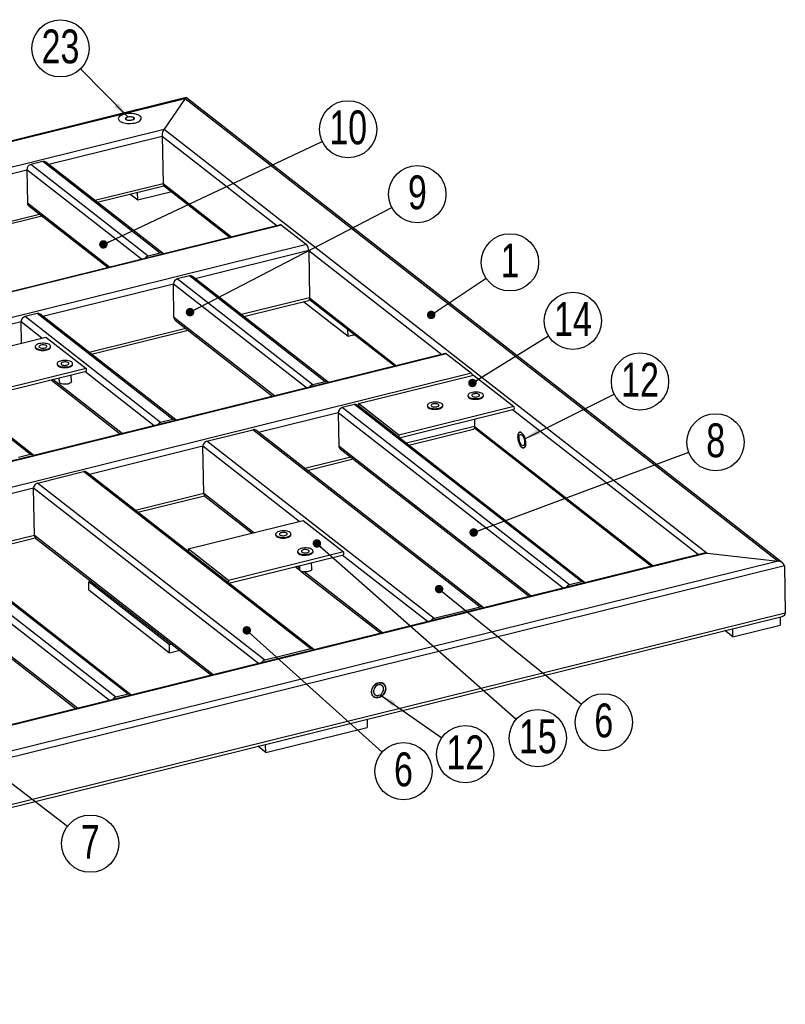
# Model space of a CAD drawing. Header units: millimetres. Extents: x 0 to 841, y 0 to 594.
# Tile 18 of 23: x 534 to 624, y 87 to 203. Entities that reach past the tile are written whole.
import ezdxf

# ---------------------------------------------------------------- set-up
doc = ezdxf.new("R2010")
doc.units = ezdxf.units.MM
doc.layers.add('NOTES', color=6, linetype='Continuous')
doc.layers.add('TRAIT-FINS', color=9, linetype='Continuous')
doc.layers.add('TRAIT-FORT', color=4, linetype='Continuous', lineweight=25)
doc.styles.add('SLDTEXTSTYLE0', font='TXT', dxfattribs={"width": 0.75})
doc.dimstyles.new('SLDDIMSTYLE7', dxfattribs={"dimtxt": 0.18, "dimasz": 1, "dimexe": 0, "dimexo": 0.0625, "dimgap": 0, "dimtad": 0, "dimtih": 1, "dimtoh": 1, "dimdec": 0, "dimrnd": 1e-09, "dimzin": 0, "dimdsep": 46, "dimtxsty": 'Standard', "dimblk1": 'DOT', "dimblk2": 'DOT', "dimsah": 1, "dimcen": 0.09, "dimadec": 0, "dimazin": 0, "dimtfac": 1, "dimtdec": 0, "dimtofl": 0, "dimtmove": 0, "dimatfit": 3, "dimldrblk": 'DOT', "dimfxl": 1, "dimfrac": 2, "dimtolj": 1, "dimtzin": 0, "dimarcsym": 0})
doc.dimstyles.new('SLDDIMSTYLE8', dxfattribs={"dimtxt": 0.18, "dimasz": 2, "dimexe": 0, "dimexo": 0.0625, "dimgap": 0, "dimtad": 0, "dimtih": 1, "dimtoh": 1, "dimdec": 0, "dimrnd": 1e-09, "dimzin": 0, "dimdsep": 46, "dimtxsty": 'Standard', "dimsah": 1, "dimcen": 0.09, "dimadec": 0, "dimazin": 0, "dimtfac": 2, "dimtdec": 0, "dimtofl": 0, "dimtmove": 0, "dimatfit": 3, "dimfxl": 1, "dimfrac": 2, "dimtolj": 1, "dimtzin": 0, "dimarcsym": 0})

# ---------------------------------------------------------------- blocks, each defined once
blk = doc.blocks.new('SW_NOTE_9')
at = {"layer": 'NOTES', "color": 0}
blk.add_circle((2.81, 1.88), 3.38, dxfattribs=at)
at = {"layer": 'NOTES', "color": 0, "insert": (2.82, 4.1), "char_height": 4, "attachment_point": 2, "style": 'SLDTEXTSTYLE0'}
blk.add_mtext('1', dxfattribs=at)
blk = doc.blocks.new('_Dot')
at = {"color": 0, "linetype": 'ByBlock', "lineweight": -2}
blk.add_line((-0.5, 0), (-1, 0), dxfattribs=at)
at = {"color": 0, "linetype": 'ByBlock', "const_width": 0.5}
blk.add_lwpolyline([(-0.25, 0, 1), (0.25, 0, 1)], format="xyb", close=True, dxfattribs=at)
blk = doc.blocks.new('SW_NOTE_12')
at = {"layer": 'NOTES', "color": 0}
blk.add_circle((2.69, -2.06), 3.38, dxfattribs=at)
at = {"layer": 'NOTES', "color": 0, "insert": (2.69, 0.16), "char_height": 4, "attachment_point": 2, "style": 'SLDTEXTSTYLE0'}
blk.add_mtext('7', dxfattribs=at)
blk = doc.blocks.new('SW_NOTE_13')
at = {"layer": 'NOTES', "color": 0}
blk.add_circle((3.17, 1.18), 3.38, dxfattribs=at)
at = {"layer": 'NOTES', "color": 0, "insert": (3.18, 3.41), "char_height": 4, "attachment_point": 2, "style": 'SLDTEXTSTYLE0'}
blk.add_mtext('8', dxfattribs=at)
blk = doc.blocks.new('SW_NOTE_14')
at = {"layer": 'NOTES', "color": 0}
blk.add_circle((3, 1.56), 3.38, dxfattribs=at)
at = {"layer": 'NOTES', "color": 0, "insert": (3.01, 3.78), "char_height": 4, "attachment_point": 2, "style": 'SLDTEXTSTYLE0'}
blk.add_mtext('9', dxfattribs=at)
blk = doc.blocks.new('SW_NOTE_15')
at = {"layer": 'NOTES', "color": 0}
blk.add_circle((3.06, 1.44), 3.38, dxfattribs=at)
at = {"layer": 'NOTES', "color": 0, "insert": (3.07, 3.67), "char_height": 4, "attachment_point": 2, "style": 'SLDTEXTSTYLE0'}
blk.add_mtext('10', dxfattribs=at)
blk = doc.blocks.new('SW_NOTE_16')
at = {"layer": 'NOTES', "color": 0}
blk.add_circle((2.88, 1.78), 3.38, dxfattribs=at)
at = {"layer": 'NOTES', "color": 0, "insert": (2.89, 4), "char_height": 4, "attachment_point": 2, "style": 'SLDTEXTSTYLE0'}
blk.add_mtext('14', dxfattribs=at)
blk = doc.blocks.new('SW_NOTE_18')
at = {"layer": 'NOTES', "color": 0}
blk.add_circle((2.54, -2.24), 3.38, dxfattribs=at)
at = {"layer": 'NOTES', "color": 0, "insert": (2.55, -0.02), "char_height": 4, "attachment_point": 2, "style": 'SLDTEXTSTYLE0'}
blk.add_mtext('15', dxfattribs=at)
blk = doc.blocks.new('SW_NOTE_19')
at = {"layer": 'NOTES', "color": 0}
blk.add_circle((2.63, -2.13), 3.38, dxfattribs=at)
at = {"layer": 'NOTES', "color": 0, "insert": (2.64, 0.09), "char_height": 4, "attachment_point": 2, "style": 'SLDTEXTSTYLE0'}
blk.add_mtext('6', dxfattribs=at)
blk = doc.blocks.new('SW_NOTE_20')
at = {"layer": 'NOTES', "color": 0}
blk.add_circle((2.52, -2.26), 3.38, dxfattribs=at)
at = {"layer": 'NOTES', "color": 0, "insert": (2.52, -0.04), "char_height": 4, "attachment_point": 2, "style": 'SLDTEXTSTYLE0'}
blk.add_mtext('6', dxfattribs=at)
blk = doc.blocks.new('SW_NOTE_25')
at = {"layer": 'NOTES', "color": 0}
blk.add_circle((3.03, 1.5), 3.38, dxfattribs=at)
at = {"layer": 'NOTES', "color": 0, "insert": (3.04, 3.73), "char_height": 4, "attachment_point": 2, "style": 'SLDTEXTSTYLE0'}
blk.add_mtext('12', dxfattribs=at)
blk = doc.blocks.new('SW_NOTE_28')
at = {"layer": 'NOTES', "color": 0}
blk.add_circle((2.77, -1.94), 3.38, dxfattribs=at)
at = {"layer": 'NOTES', "color": 0, "insert": (2.78, 0.28), "char_height": 4, "attachment_point": 2, "style": 'SLDTEXTSTYLE0'}
blk.add_mtext('12', dxfattribs=at)
blk = doc.blocks.new('SW_NOTE_29')
at = {"layer": 'NOTES', "color": 0}
blk.add_circle((-2.37, 2.41), 3.38, dxfattribs=at)
at = {"layer": 'NOTES', "color": 0, "insert": (-2.36, 4.64), "char_height": 4, "attachment_point": 2, "style": 'SLDTEXTSTYLE0'}
blk.add_mtext('23', dxfattribs=at)

msp = doc.modelspace()

# ---------------------------------------------------------------- linework, layer by layer
at = {"layer": 'TRAIT-FINS', "lineweight": 18, "flags": 128}
msp.add_lwpolyline([(546.82, 191.53), (546.62, 191.5), (546.41, 191.51), (546.22, 191.55), (546.08, 191.61), (546.02, 191.7), (546.04, 191.79), (546.14, 191.87), (546.3, 191.94), (546.51, 191.97), (546.72, 191.96), (546.91, 191.92), (547.04, 191.85), (547.1, 191.77), (547.08, 191.67), (546.98, 191.59), (546.82, 191.53)], dxfattribs=at)
at = {"layer": 'TRAIT-FORT', "lineweight": 25}
for p, q in [((553.2, 194.2), (368.24, 148.38)), ((368.59, 148.4), (553.09, 194.1)), ((553.09, 194.1), (550.6, 190.46)), ((553.09, 194.1), (623.09, 139.44)), ((623.62, 139.24), (553.25, 194.19)), ((376.97, 147.45), (550.6, 190.46)), ((536.99, 186.33), (550.38, 189.65)), ((550.38, 189.65), (550.49, 184.07)), ((550.38, 189.65), (563.94, 179.06)), ((550.6, 190.46), (614.72, 140.39)), ((536.31, 186.65), (534.87, 186.3)), ((548.71, 175.49), (534.87, 186.3)), ((550.15, 175.84), (536.31, 186.65)), ((550.5, 175.78), (536.65, 186.59)), ((519, 181.87), (534.4, 185.68)), ((534.4, 185.68), (534.47, 181.75)), ((547.95, 175.1), (534.4, 185.68)), ((542.44, 182.07), (550.49, 184.07)), ((550.49, 184.07), (558.6, 177.73)), ((550.55, 183.81), (558.4, 177.69)), ((542.72, 181.85), (550.58, 183.79)), ((547.5, 182.07), (546.56, 182.8)), ((547.5, 182.07), (547.48, 183.03)), ((551.52, 183.06), (547.5, 182.07)), ((544.18, 174.16), (534.47, 181.75)), ((524.45, 177.62), (535.88, 180.45)), ((534.61, 181.44), (543.99, 174.12)), ((564.36, 179.16), (391.69, 136.39)), ((524.74, 177.39), (536.16, 180.22)), ((564.48, 179.12), (391.81, 136.35)), ((564.48, 179.12), (567.42, 176.83)), ((567.42, 176.83), (394.75, 134.05)), ((550.15, 175.84), (548.71, 175.49)), ((567.69, 176.13), (554.29, 172.81)), ((567.69, 176.13), (567.79, 170.55)), ((567.69, 176.13), (583.41, 163.86)), ((551.7, 172.17), (536.31, 168.36)), ((551.77, 168.23), (551.7, 172.17)), ((567.42, 159.9), (551.7, 172.17)), ((553.61, 173.14), (552.17, 172.78)), ((568.18, 160.28), (552.17, 172.78)), ((569.62, 160.64), (553.61, 173.14)), ((569.97, 160.58), (553.96, 173.08)), ((567.79, 170.55), (559.74, 168.56)), ((560.03, 168.34), (567.66, 170.23)), ((572.33, 165.97), (567.06, 170.08)), ((567.77, 170.37), (577.87, 162.48)), ((567.79, 170.55), (578.06, 162.53)), ((535.63, 168.68), (534.19, 168.33)), ((551.63, 156.18), (535.63, 168.68)), ((533.72, 167.72), (519.52, 164.2)), ((533.76, 165.2), (533.72, 167.72)), ((536.18, 165.79), (533.72, 167.72)), ((550.2, 155.83), (534.19, 168.33)), ((551.98, 156.12), (535.97, 168.62)), ((563.65, 158.96), (551.77, 168.23)), ((551.92, 167.92), (563.46, 158.91)), ((553.18, 166.93), (541.76, 164.1)), ((542.04, 163.88), (553.47, 166.71)), ((572.33, 165.97), (572.31, 166.82)), ((522.26, 162.35), (536.65, 165.91)), ((536.65, 165.91), (541.41, 162.19)), ((573.15, 166.17), (572.33, 165.97)), ((534.85, 152.03), (518.84, 164.52)), ((535.19, 151.96), (519.18, 164.46)), ((535.39, 164.78), (535.39, 164.7)), ((537.21, 164.73), (537.21, 164.81)), ((583.83, 163.96), (411.16, 121.18)), ((583.95, 163.92), (411.28, 121.15)), ((583.95, 163.92), (586.89, 161.63)), ((541.41, 162.19), (527.02, 158.63)), ((527.06, 158.31), (541.41, 161.87)), ((537.99, 162.76), (537.99, 162.67)), ((539.81, 162.71), (539.81, 162.79)), ((549.44, 155.44), (541.26, 161.83)), ((541.41, 162.19), (541.41, 161.87)), ((586.89, 161.63), (414.22, 118.85)), ((537.29, 160.84), (545.47, 154.46)), ((545.66, 154.51), (537.48, 160.89)), ((538.2, 161.07), (538.21, 160.63)), ((539.66, 160.65), (539.65, 161.43)), ((569.62, 160.64), (568.18, 160.28)), ((573.56, 158.06), (587.15, 161.42)), ((587.15, 161.42), (591.91, 157.71)), ((586.48, 159.02), (586.48, 158.93)), ((588.3, 158.97), (588.3, 159.05)), ((573.08, 157.94), (571.64, 157.58)), ((598.47, 136.64), (571.64, 157.58)), ((599.91, 136.99), (573.08, 157.94)), ((600.25, 136.93), (573.43, 157.87)), ((578.32, 154.34), (573.56, 158.06)), ((573.56, 158.06), (573.57, 157.77)), ((591.91, 157.71), (578.32, 154.34)), ((578.36, 154.02), (591.92, 157.38)), ((581.68, 157.83), (581.69, 157.75)), ((583.5, 157.78), (583.5, 157.86)), ((591.76, 157.34), (613.7, 140.21)), ((591.91, 157.71), (591.92, 157.38)), ((551.63, 156.18), (550.2, 155.83)), ((571.17, 156.97), (561.77, 154.64)), ((571.17, 156.97), (571.24, 153.03)), ((597.71, 136.25), (571.17, 156.97)), ((587.25, 156.22), (587.26, 155.35)), ((555.66, 153.62), (561.09, 154.97)), ((587.92, 134.02), (561.09, 154.97)), ((588.26, 133.96), (561.44, 154.9)), ((587.26, 155.35), (579.21, 153.36)), ((579.5, 153.13), (587.13, 155.02)), ((587.24, 155.17), (608.16, 138.84)), ((587.26, 155.35), (608.35, 138.88)), ((582.48, 132.67), (555.66, 153.62)), ((578.32, 154.34), (578.33, 154.05)), ((555.18, 153.01), (541.79, 149.69)), ((555.29, 147.43), (555.18, 153.01)), ((566.56, 144.13), (555.18, 153.01)), ((593.94, 135.31), (571.24, 153.03)), ((571.39, 152.72), (593.74, 135.27)), ((534.85, 152.03), (533.41, 151.67)), ((572.65, 151.73), (567.22, 150.39)), ((567.51, 150.16), (572.94, 151.51)), ((535.67, 148.67), (541.11, 150.02)), ((567.93, 129.07), (541.11, 150.02)), ((568.28, 129.01), (541.45, 149.95)), ((535.2, 148.06), (520.2, 144.34)), ((535.3, 142.48), (535.2, 148.06)), ((561.74, 127.34), (535.2, 148.06)), ((562.5, 127.72), (535.67, 148.67)), ((555.29, 147.43), (547.24, 145.44)), ((547.52, 145.21), (555.39, 147.16)), ((561.21, 142.8), (555.29, 147.43)), ((555.43, 147.12), (561.02, 142.76)), ((544.91, 123.37), (518.08, 144.31)), ((546.35, 123.72), (519.52, 144.67)), ((546.69, 123.66), (519.87, 144.61)), ((544.15, 122.98), (517.61, 143.7)), ((553.44, 140.88), (567.03, 144.24)), ((567.03, 144.24), (571.79, 140.53)), ((535.3, 142.48), (525.65, 140.09)), ((525.94, 139.87), (535.4, 142.21)), ((556.39, 126.01), (535.3, 142.48)), ((535.44, 142.17), (556.2, 125.96)), ((563.78, 142.62), (563.78, 142.54)), ((565.59, 142.57), (565.59, 142.65)), ((553.44, 140.88), (553.45, 140.59)), ((558.2, 137.16), (553.44, 140.88)), ((614.72, 140.39), (441.09, 97.38)), ((614.37, 140.37), (441.19, 97.47)), ((540.38, 122.05), (517.68, 139.76)), ((571.79, 140.53), (558.2, 137.16)), ((558.24, 136.84), (571.8, 140.2)), ((566.37, 140.59), (566.37, 140.51)), ((568.19, 140.54), (568.19, 140.63)), ((581.72, 132.29), (571.64, 140.16)), ((571.79, 140.53), (571.8, 140.2)), ((614.72, 140.39), (623.09, 139.44)), ((623.84, 138.87), (438.38, 92.92)), ((623.09, 139.44), (438.59, 93.74)), ((517.83, 139.45), (540.18, 122)), ((566.1, 138.79), (566.62, 138.38)), ((566.59, 138.6), (566.29, 138.84)), ((566.58, 138.91), (566.59, 138.46)), ((568.05, 138.49), (568.03, 139.27)), ((623.84, 138.87), (623.94, 133.29)), ((566.77, 138.26), (576.18, 130.92)), ((576.38, 130.96), (567.14, 138.17)), ((541.71, 136.99), (541.99, 137.06)), ((541.73, 136), (541.71, 136.99)), ((551.23, 129.56), (541.71, 136.99)), ((558.2, 137.16), (558.21, 136.87)), ((599.91, 136.99), (598.47, 136.64)), ((551.25, 128.57), (541.73, 136)), ((587.92, 134.02), (582.48, 132.67)), ((623.94, 133.29), (438.48, 87.34)), ((438.61, 87.08), (623.56, 132.9)), ((623.34, 132.84), (623.35, 131.88)), ((617.76, 130.49), (617.74, 131.46)), ((617.76, 130.49), (623.35, 131.88)), ((617.76, 130.49), (616.82, 131.23)), ((551.51, 129.62), (551.23, 129.56)), ((551.25, 128.57), (551.23, 129.56)), ((552.47, 128.87), (551.25, 128.57)), ((567.93, 129.07), (562.5, 127.72)), ((546.35, 123.72), (544.91, 123.37)), ((574.57, 120.76), (574.59, 119.8)), ((562.6, 116.83), (574.59, 119.8)), ((562.6, 116.83), (561.66, 117.56)), ((562.6, 116.83), (562.58, 117.79))]:
    msp.add_line(p, q, dxfattribs=at)
at = {"layer": 'TRAIT-FORT', "lineweight": 25, "flags": 128}
for points in [[(547.76, 192.03), (547.65, 192.1), (547.51, 192.17), (547.35, 192.22), (547.17, 192.27), (546.98, 192.3), (546.77, 192.32), (546.56, 192.32), (546.36, 192.31), (546.15, 192.29), (545.96, 192.25), (545.78, 192.2), (545.62, 192.14), (545.48, 192.07), (545.36, 192), (545.28, 191.91), (545.22, 191.83), (545.2, 191.74), (545.21, 191.65), (545.25, 191.56), (545.32, 191.48), (545.42, 191.4), (545.54, 191.33), (545.69, 191.27), (545.86, 191.22), (546.05, 191.18), (546.25, 191.16), (546.45, 191.15), (546.66, 191.15), (546.87, 191.17), (547.07, 191.2), (547.26, 191.24), (547.43, 191.29), (547.58, 191.36), (547.7, 191.43), (547.8, 191.51), (547.88, 191.6), (547.92, 191.68), (547.92, 191.77), (547.9, 191.86), (547.85, 191.95), (547.76, 192.03)], [(547.76, 192.03), (547.65, 192.1), (547.51, 192.17), (547.35, 192.22), (547.17, 192.27), (546.98, 192.3), (546.77, 192.32), (546.56, 192.32), (546.36, 192.31), (546.15, 192.29), (545.96, 192.25), (545.78, 192.2), (545.62, 192.14), (545.48, 192.07), (545.36, 192), (545.28, 191.91), (545.22, 191.83), (545.2, 191.74), (545.21, 191.65), (545.25, 191.56), (545.32, 191.48), (545.42, 191.4), (545.54, 191.33), (545.69, 191.27), (545.86, 191.22), (546.05, 191.18), (546.25, 191.16), (546.45, 191.15), (546.66, 191.15), (546.87, 191.17), (547.07, 191.2), (547.26, 191.24), (547.43, 191.29), (547.58, 191.36), (547.7, 191.43), (547.8, 191.51), (547.88, 191.6), (547.92, 191.68), (547.92, 191.77), (547.9, 191.86), (547.85, 191.95), (547.76, 192.03)], [(546.98, 191.84), (546.91, 191.88), (546.81, 191.91), (546.7, 191.93), (546.57, 191.94), (546.45, 191.93), (546.33, 191.91), (546.23, 191.88), (546.15, 191.83), (546.1, 191.78), (546.08, 191.73), (546.1, 191.68), (546.14, 191.63), (546.21, 191.59), (546.31, 191.55), (546.43, 191.53), (546.55, 191.53), (546.67, 191.53), (546.79, 191.56), (546.89, 191.59), (546.97, 191.63), (547.02, 191.68), (547.04, 191.73), (547.03, 191.79), (546.98, 191.84)], [(567.79, 170.55), (567.79, 170.46), (567.78, 170.38), (567.75, 170.31), (567.72, 170.26), (567.68, 170.23), (567.66, 170.23)], [(537.1, 165), (537.01, 165.06), (536.88, 165.11), (536.74, 165.15), (536.58, 165.17), (536.41, 165.19), (536.24, 165.19), (536.07, 165.17), (535.91, 165.15), (535.76, 165.1), (535.63, 165.05), (535.53, 164.99), (535.45, 164.92), (535.41, 164.85), (535.39, 164.78), (535.41, 164.7), (535.47, 164.63), (535.55, 164.57), (535.66, 164.51), (535.79, 164.47), (535.94, 164.43), (536.11, 164.41), (536.28, 164.41), (536.45, 164.41), (536.62, 164.44), (536.77, 164.47), (536.91, 164.52), (537.03, 164.57), (537.12, 164.64), (537.18, 164.71), (537.21, 164.78), (537.2, 164.86), (537.17, 164.93), (537.1, 165)], [(535.39, 164.7), (535.39, 164.7), (535.41, 164.62), (535.47, 164.55), (535.55, 164.49), (535.66, 164.43), (535.79, 164.39), (535.94, 164.35), (536.11, 164.33), (536.28, 164.32), (536.45, 164.33), (536.62, 164.35), (536.77, 164.39), (536.91, 164.43), (537.03, 164.49), (537.12, 164.56), (537.18, 164.63), (537.21, 164.7), (537.21, 164.73)], [(536.71, 164.9), (536.64, 164.94), (536.54, 164.97), (536.42, 164.99), (536.29, 165), (536.17, 164.99), (536.05, 164.96), (535.96, 164.93), (535.89, 164.88), (535.85, 164.83), (535.84, 164.77), (535.87, 164.72), (535.93, 164.67), (536.02, 164.64), (536.12, 164.61), (536.25, 164.6), (536.37, 164.6), (536.49, 164.62), (536.6, 164.65), (536.69, 164.69), (536.74, 164.74), (536.76, 164.8), (536.75, 164.85), (536.71, 164.9)], [(539.7, 162.97), (539.6, 163.03), (539.48, 163.08), (539.34, 163.12), (539.18, 163.15), (539.01, 163.16), (538.84, 163.16), (538.67, 163.15), (538.5, 163.12), (538.36, 163.08), (538.23, 163.03), (538.12, 162.97), (538.05, 162.9), (538, 162.82), (537.99, 162.75), (538.01, 162.68), (538.06, 162.61), (538.14, 162.54), (538.25, 162.49), (538.39, 162.44), (538.54, 162.41), (538.7, 162.39), (538.87, 162.38), (539.05, 162.39), (539.21, 162.41), (539.37, 162.44), (539.51, 162.49), (539.62, 162.55), (539.71, 162.61), (539.78, 162.68), (539.8, 162.76), (539.8, 162.83), (539.76, 162.9), (539.7, 162.97)], [(539.31, 162.87), (539.23, 162.92), (539.13, 162.95), (539.01, 162.97), (538.89, 162.97), (538.76, 162.96), (538.65, 162.94), (538.55, 162.9), (538.48, 162.85), (538.44, 162.8), (538.44, 162.75), (538.46, 162.69), (538.52, 162.65), (538.61, 162.61), (538.72, 162.58), (538.84, 162.57), (538.97, 162.58), (539.09, 162.59), (539.2, 162.62), (539.28, 162.66), (539.34, 162.71), (539.36, 162.77), (539.35, 162.82), (539.31, 162.87)], [(537.99, 162.67), (537.99, 162.67), (538.01, 162.59), (538.06, 162.52), (538.14, 162.46), (538.25, 162.4), (538.39, 162.36), (538.54, 162.32), (538.7, 162.3), (538.87, 162.3), (539.05, 162.31), (539.21, 162.33), (539.37, 162.36), (539.51, 162.41), (539.63, 162.46), (539.72, 162.53), (539.78, 162.6), (539.81, 162.67), (539.81, 162.71)], [(539.66, 160.65), (539.66, 160.63), (539.64, 160.57), (539.58, 160.5), (539.49, 160.45), (539.38, 160.4), (539.25, 160.36), (539.1, 160.34), (538.94, 160.33), (538.79, 160.33), (538.64, 160.35), (538.5, 160.38), (538.39, 160.43), (538.3, 160.48)], [(588.19, 159.23), (588.09, 159.29), (587.97, 159.34), (587.83, 159.38), (587.67, 159.41), (587.5, 159.42), (587.33, 159.42), (587.16, 159.41), (587, 159.38), (586.85, 159.34), (586.72, 159.29), (586.62, 159.23), (586.54, 159.16), (586.49, 159.09), (586.48, 159.01), (586.5, 158.94), (586.55, 158.87), (586.64, 158.8), (586.75, 158.75), (586.88, 158.7), (587.03, 158.67), (587.19, 158.65), (587.37, 158.64), (587.54, 158.65), (587.7, 158.67), (587.86, 158.7), (588, 158.75), (588.12, 158.81), (588.21, 158.87), (588.27, 158.94), (588.3, 159.02), (588.29, 159.09), (588.26, 159.16), (588.19, 159.23)], [(583.39, 158.04), (583.3, 158.1), (583.18, 158.15), (583.03, 158.19), (582.87, 158.22), (582.71, 158.23), (582.53, 158.23), (582.36, 158.22), (582.2, 158.19), (582.05, 158.15), (581.92, 158.1), (581.82, 158.04), (581.74, 157.97), (581.7, 157.9), (581.69, 157.82), (581.7, 157.75), (581.76, 157.68), (581.84, 157.62), (581.95, 157.56), (582.08, 157.51), (582.23, 157.48), (582.4, 157.46), (582.57, 157.45), (582.74, 157.46), (582.91, 157.48), (583.06, 157.52), (583.2, 157.56), (583.32, 157.62), (583.41, 157.68), (583.47, 157.75), (583.5, 157.83), (583.5, 157.9), (583.46, 157.97), (583.39, 158.04)], [(586.48, 158.93), (586.48, 158.93), (586.5, 158.86), (586.55, 158.79), (586.64, 158.72), (586.75, 158.67), (586.88, 158.62), (587.03, 158.59), (587.2, 158.57), (587.37, 158.56), (587.54, 158.57), (587.71, 158.59), (587.86, 158.62), (588, 158.67), (588.12, 158.73), (588.21, 158.79), (588.27, 158.86), (588.3, 158.93), (588.3, 158.97)], [(587.8, 159.13), (587.72, 159.18), (587.62, 159.21), (587.51, 159.23), (587.38, 159.23), (587.26, 159.22), (587.14, 159.2), (587.05, 159.16), (586.97, 159.12), (586.93, 159.06), (586.93, 159.01), (586.96, 158.96), (587.02, 158.91), (587.1, 158.87), (587.21, 158.85), (587.34, 158.83), (587.46, 158.84), (587.58, 158.85), (587.69, 158.88), (587.77, 158.93), (587.83, 158.98), (587.85, 159.03), (587.84, 159.08), (587.8, 159.13)], [(581.69, 157.75), (581.69, 157.74), (581.71, 157.67), (581.76, 157.6), (581.84, 157.53), (581.95, 157.48), (582.08, 157.43), (582.23, 157.4), (582.4, 157.38), (582.57, 157.37), (582.74, 157.38), (582.91, 157.4), (583.07, 157.43), (583.2, 157.48), (583.32, 157.54), (583.41, 157.6), (583.47, 157.67), (583.5, 157.75), (583.5, 157.78)], [(583, 157.95), (582.93, 157.99), (582.83, 158.02), (582.71, 158.04), (582.59, 158.04), (582.46, 158.03), (582.35, 158.01), (582.25, 157.97), (582.18, 157.93), (582.14, 157.87), (582.13, 157.82), (582.16, 157.77), (582.22, 157.72), (582.31, 157.68), (582.42, 157.66), (582.54, 157.65), (582.67, 157.65), (582.79, 157.67), (582.89, 157.7), (582.98, 157.74), (583.03, 157.79), (583.06, 157.84), (583.05, 157.9), (583, 157.95)], [(587.26, 155.35), (587.26, 155.26), (587.24, 155.18), (587.22, 155.11), (587.19, 155.06), (587.15, 155.03), (587.13, 155.02)], [(592.38, 154.1), (592.39, 154.26), (592.41, 154.39), (592.44, 154.5), (592.49, 154.59), (592.55, 154.65), (592.62, 154.68), (592.7, 154.67), (592.78, 154.64), (592.86, 154.57), (592.94, 154.48), (593.02, 154.36), (593.1, 154.22), (593.16, 154.07), (593.21, 153.9), (593.25, 153.73), (593.28, 153.56), (593.29, 153.39), (593.28, 153.24), (593.26, 153.11), (593.23, 152.99), (593.18, 152.91), (593.12, 152.85), (593.05, 152.82), (592.97, 152.82), (592.89, 152.86), (592.81, 152.92), (592.73, 153.02), (592.65, 153.14), (592.57, 153.28), (592.51, 153.43), (592.46, 153.6), (592.42, 153.77), (592.39, 153.94), (592.38, 154.1)], [(592.85, 152.89), (592.93, 152.84), (593.01, 152.82), (593.09, 152.83), (593.15, 152.87), (593.21, 152.95), (593.25, 153.05), (593.28, 153.17), (593.29, 153.32), (593.29, 153.48), (593.27, 153.64), (593.24, 153.82), (593.19, 153.99), (593.13, 154.15), (593.06, 154.29), (592.99, 154.42), (592.9, 154.53), (592.82, 154.61), (592.74, 154.66), (592.66, 154.68), (592.58, 154.67), (592.52, 154.62), (592.46, 154.55), (592.42, 154.45), (592.39, 154.33), (592.38, 154.18), (592.38, 154.02), (592.4, 153.85), (592.44, 153.68), (592.48, 153.51), (592.54, 153.35), (592.61, 153.2), (592.69, 153.07), (592.77, 152.97), (592.85, 152.89)], [(592.51, 154), (592.52, 154.13), (592.54, 154.24), (592.57, 154.32), (592.62, 154.38), (592.67, 154.41), (592.74, 154.41), (592.81, 154.38), (592.88, 154.32), (592.95, 154.23), (593.01, 154.12), (593.06, 153.99), (593.11, 153.85), (593.14, 153.71), (593.16, 153.56), (593.16, 153.43), (593.15, 153.31), (593.12, 153.21), (593.08, 153.14), (593.03, 153.1), (592.97, 153.08), (592.9, 153.1), (592.83, 153.15), (592.76, 153.22), (592.69, 153.32), (592.63, 153.44), (592.58, 153.58), (592.55, 153.72), (592.52, 153.86), (592.51, 154)], [(565.48, 142.84), (565.39, 142.9), (565.27, 142.95), (565.12, 142.99), (564.96, 143.01), (564.8, 143.03), (564.62, 143.03), (564.45, 143.01), (564.29, 142.98), (564.14, 142.94), (564.01, 142.89), (563.91, 142.83), (563.83, 142.76), (563.79, 142.69), (563.78, 142.62), (563.8, 142.54), (563.85, 142.47), (563.93, 142.41), (564.04, 142.35), (564.17, 142.31), (564.32, 142.27), (564.49, 142.25), (564.66, 142.25), (564.83, 142.25), (565, 142.27), (565.15, 142.31), (565.29, 142.36), (565.41, 142.41), (565.5, 142.48), (565.56, 142.55), (565.59, 142.62), (565.59, 142.7), (565.55, 142.77), (565.48, 142.84)], [(563.78, 142.54), (563.78, 142.53), (563.8, 142.46), (563.85, 142.39), (563.93, 142.33), (564.04, 142.27), (564.17, 142.22), (564.32, 142.19), (564.49, 142.17), (564.66, 142.16), (564.83, 142.17), (565, 142.19), (565.16, 142.23), (565.29, 142.27), (565.41, 142.33), (565.5, 142.39), (565.56, 142.47), (565.59, 142.54), (565.59, 142.57)], [(565.09, 142.74), (565.02, 142.78), (564.92, 142.81), (564.8, 142.83), (564.68, 142.84), (564.55, 142.83), (564.44, 142.8), (564.34, 142.77), (564.27, 142.72), (564.23, 142.67), (564.22, 142.61), (564.25, 142.56), (564.31, 142.51), (564.4, 142.48), (564.51, 142.45), (564.63, 142.44), (564.76, 142.44), (564.88, 142.46), (564.98, 142.49), (565.07, 142.53), (565.12, 142.58), (565.15, 142.63), (565.14, 142.69), (565.09, 142.74)], [(568.08, 140.81), (567.98, 140.87), (567.86, 140.92), (567.72, 140.96), (567.56, 140.99), (567.39, 141), (567.22, 141), (567.05, 140.99), (566.89, 140.96), (566.74, 140.92), (566.61, 140.86), (566.51, 140.8), (566.43, 140.74), (566.38, 140.66), (566.37, 140.59), (566.39, 140.52), (566.44, 140.45), (566.53, 140.38), (566.64, 140.32), (566.77, 140.28), (566.92, 140.25), (567.08, 140.23), (567.26, 140.22), (567.43, 140.23), (567.59, 140.25), (567.75, 140.28), (567.89, 140.33), (568.01, 140.39), (568.1, 140.45), (568.16, 140.52), (568.19, 140.59), (568.18, 140.67), (568.15, 140.74), (568.08, 140.81)], [(567.69, 140.71), (567.61, 140.75), (567.51, 140.79), (567.4, 140.81), (567.27, 140.81), (567.15, 140.8), (567.03, 140.78), (566.94, 140.74), (566.86, 140.69), (566.82, 140.64), (566.82, 140.59), (566.85, 140.53), (566.91, 140.49), (566.99, 140.45), (567.1, 140.42), (567.23, 140.41), (567.35, 140.41), (567.47, 140.43), (567.58, 140.46), (567.66, 140.5), (567.72, 140.55), (567.74, 140.61), (567.73, 140.66), (567.69, 140.71)], [(566.37, 140.51), (566.37, 140.51), (566.39, 140.43), (566.44, 140.36), (566.53, 140.3), (566.64, 140.24), (566.77, 140.2), (566.92, 140.16), (567.09, 140.14), (567.26, 140.14), (567.43, 140.14), (567.6, 140.17), (567.75, 140.2), (567.89, 140.25), (568.01, 140.3), (568.1, 140.37), (568.16, 140.44), (568.19, 140.51), (568.19, 140.54)], [(568.05, 138.49), (568.05, 138.47), (568.02, 138.41), (567.96, 138.34), (567.88, 138.28), (567.76, 138.24), (567.63, 138.2), (567.48, 138.17), (567.33, 138.16), (567.17, 138.17), (567.02, 138.19), (566.88, 138.22), (566.77, 138.26), (566.68, 138.32)], [(576.77, 124.4), (576.75, 124.56), (576.71, 124.7), (576.63, 124.83), (576.54, 124.93), (576.42, 125.01), (576.29, 125.06), (576.14, 125.08), (575.99, 125.07), (575.84, 125.03), (575.68, 124.97), (575.54, 124.87), (575.41, 124.76), (575.3, 124.62), (575.21, 124.47), (575.14, 124.31), (575.1, 124.15), (575.09, 123.99), (575.11, 123.83), (575.15, 123.69), (575.22, 123.57), (575.32, 123.46), (575.43, 123.38), (575.57, 123.33), (575.71, 123.31), (575.87, 123.32), (576.02, 123.36), (576.17, 123.42), (576.32, 123.52), (576.45, 123.63), (576.56, 123.77), (576.65, 123.92), (576.72, 124.08), (576.76, 124.24), (576.77, 124.4)], [(575.91, 125.06), (576.07, 125.08), (576.22, 125.07), (576.36, 125.04), (576.48, 124.97), (576.59, 124.88), (576.67, 124.77), (576.73, 124.63), (576.76, 124.48), (576.77, 124.32), (576.74, 124.16), (576.69, 124), (576.61, 123.84), (576.51, 123.7), (576.38, 123.57), (576.25, 123.47), (576.1, 123.39), (575.94, 123.33), (575.79, 123.31), (575.64, 123.32), (575.5, 123.35), (575.37, 123.42), (575.27, 123.51), (575.18, 123.63), (575.13, 123.76), (575.09, 123.91), (575.09, 124.07), (575.12, 124.23), (575.17, 124.39), (575.25, 124.55), (575.35, 124.69), (575.47, 124.82), (575.61, 124.92), (575.76, 125), (575.91, 125.06)], [(576.53, 124.34), (576.51, 124.47), (576.47, 124.59), (576.4, 124.69), (576.31, 124.76), (576.2, 124.81), (576.08, 124.83), (575.95, 124.82), (575.82, 124.78), (575.7, 124.71), (575.58, 124.62), (575.49, 124.51), (575.41, 124.39), (575.36, 124.25), (575.33, 124.11), (575.33, 123.98), (575.36, 123.86), (575.42, 123.75), (575.5, 123.66), (575.6, 123.6), (575.72, 123.57), (575.84, 123.56), (575.97, 123.59), (576.1, 123.64), (576.22, 123.72), (576.33, 123.82), (576.41, 123.94), (576.48, 124.07), (576.52, 124.21), (576.53, 124.34)]]:
    msp.add_lwpolyline(points, dxfattribs=at)
at = {"layer": 'TRAIT-FORT', "lineweight": 25}
for centre, radius, start, end in [((535.04, 185.68), 0.643, 105.5093, 179.2717), ((536.42, 186.27), 0.395, 53.4256, 106.0662), ((534.86, 181.74), 0.395, 179.1429, 230.5177), ((564.38, 179.02), 0.141, 46.0813, 100.0829), ((566.69, 176.15), 0.996, 359.1641, 43.0815), ((550.26, 175.47), 0.388, 43.9207, 106.313), ((548.88, 174.87), 0.639, 105.489, 149.7666), ((552.35, 172.16), 0.643, 105.5093, 179.2717), ((553.72, 172.76), 0.391, 53.1424, 106.3494), ((535.74, 168.31), 0.391, 53.1424, 106.3494), ((534.36, 167.71), 0.643, 105.5093, 179.2717), ((552.17, 168.23), 0.395, 179.1429, 230.5177), ((583.85, 163.82), 0.141, 46.0813, 100.0829), ((538.4, 160.64), 0.186, 183.9845, 238.2056), ((569.73, 160.27), 0.388, 43.9207, 106.313), ((586.46, 161.15), 0.64, 22.7371, 47.8503), ((568.35, 159.67), 0.639, 105.489, 149.7666), ((571.82, 156.96), 0.643, 105.5093, 179.2717), ((573.19, 157.56), 0.395, 53.4256, 106.0662), ((551.74, 155.81), 0.388, 43.9207, 106.313), ((550.37, 155.21), 0.639, 105.489, 149.7666), ((561.2, 154.59), 0.391, 53.1424, 106.3494), ((555.83, 153), 0.643, 105.5093, 179.2717), ((571.64, 153.03), 0.395, 179.1429, 230.5177), ((534.96, 151.65), 0.388, 43.9207, 106.313), ((541.22, 149.64), 0.391, 53.1424, 106.3494), ((535.84, 148.05), 0.643, 105.5093, 179.2717), ((555.68, 147.42), 0.395, 179.1429, 230.5177), ((535.7, 142.47), 0.395, 179.1429, 230.5177), ((566.78, 138.48), 0.186, 183.9845, 238.2056), ((598.64, 136.02), 0.639, 105.489, 149.7666), ((600.02, 136.62), 0.388, 43.9207, 106.313), ((588.03, 133.65), 0.388, 43.9207, 106.313), ((582.65, 132.06), 0.639, 105.489, 149.7666), ((568.04, 128.7), 0.388, 43.9207, 106.313), ((562.67, 127.11), 0.639, 105.489, 149.7666), ((545.08, 122.75), 0.639, 105.489, 149.7666), ((546.46, 123.35), 0.388, 43.9207, 106.313)]:
    msp.add_arc(centre, radius, start, end, dxfattribs=at)
for centre, major_axis, ratio, start_param, end_param in [((553.1, 193.61), (0.125, 0.587), 0.308952, 6.133961, 6.927538), ((553.1, 193.61), (0.125, 0.587), 0.308952, 6.133961, 6.927538), ((550.6, 189.97), (0.125, 0.587), 0.308952, 0.644353, 2.215149), ((550.6, 189.97), (0.125, 0.587), 0.308952, 0.644353, 2.215149), ((550.71, 184.39), (0.125, 0.587), 0.308952, 2.215149, 2.992368), ((550.71, 184.39), (0.125, 0.587), 0.308952, 2.215149, 2.992368), ((614.72, 139.9), (0.732, -0.156), 0.647675, 1.720021, 2.215149), ((614.72, 139.9), (0.732, -0.156), 0.647675, 1.720021, 2.215149), ((623.1, 138.95), (0.732, -0.156), 0.647675, 0.149224, 1.720021), ((623.1, 138.95), (0.732, -0.156), 0.647675, 0.149224, 1.720021), ((623.2, 133.37), (0.732, -0.156), 0.647675, 5.356742, 6.43241), ((623.2, 133.37), (0.732, -0.156), 0.647675, 5.356742, 6.43241)]:
    msp.add_ellipse(centre, major_axis=major_axis, ratio=ratio, start_param=start_param, end_param=end_param, dxfattribs=at)

# ---------------------------------------------------------------- block references
at = {"layer": 'NOTES'}
for name, p in [('SW_NOTE_29', (540.74, 197.61)), ('SW_NOTE_15', (569.27, 189.02)), ('SW_NOTE_14', (577.5, 181.23)), ('SW_NOTE_9', (588.63, 172.86)), ('SW_NOTE_16', (595.99, 166.04)), ('SW_NOTE_25', (603.76, 159.15)), ('SW_NOTE_13', (612.55, 152.3)), ('SW_NOTE_19', (599.88, 122.53)), ('SW_NOTE_18', (592.18, 120.76)), ('SW_NOTE_28', (583.39, 118.57)), ('SW_NOTE_20', (576.35, 116.88)), ('SW_NOTE_12', (539.2, 108.12))]:
    msp.add_blockref(name, p, dxfattribs=at)

# ---------------------------------------------------------------- leaders
for points, dimstyle in [([(546.35, 191.91), (540.74, 197.61)], 'SLDDIMSTYLE8'), ([(543.44, 176.86), (569.27, 189.02)], 'SLDDIMSTYLE7'), ([(553.67, 168.86), (577.5, 181.23)], 'SLDDIMSTYLE7'), ([(582.14, 168.53), (588.63, 172.86)], 'SLDDIMSTYLE7'), ([(587.01, 160.49), (595.99, 166.04)], 'SLDDIMSTYLE7'), ([(593.1, 153.86), (603.76, 159.15)], 'SLDDIMSTYLE8'), ([(587.15, 142.82), (612.55, 152.3)], 'SLDDIMSTYLE7'), ([(489.63, 146.15), (539.2, 108.12)], 'SLDDIMSTYLE7'), ([(568.65, 141.53), (592.18, 120.76)], 'SLDDIMSTYLE7'), ([(583.07, 136.14), (599.88, 122.53)], 'SLDDIMSTYLE7'), ([(560.37, 131.26), (576.35, 116.88)], 'SLDDIMSTYLE7'), ([(576.13, 123.66), (583.39, 118.57)], 'SLDDIMSTYLE8')]:
    msp.add_leader(points, dimstyle=dimstyle, dxfattribs=at)

doc.saveas('drawing.dxf')
